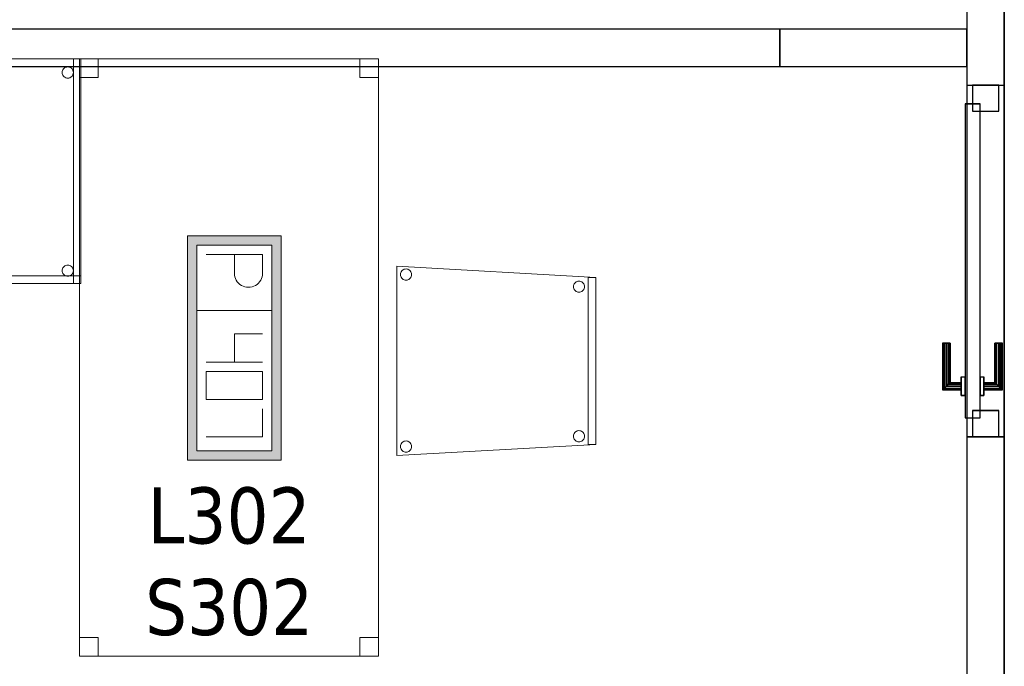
# Model space of a CAD drawing. Header units: metres. Extents: x 397.7 to 427.5, y 12.7 to 28.4.
# Tile 4 of 133: x 401.8 to 404.4, y 18.1 to 19.9. Entities that reach past the tile are written whole.
import ezdxf

# ---------------------------------------------------------------- set-up
doc = ezdxf.new("R2010")
doc.units = ezdxf.units.M
doc.layers.add('01_CARPINTERIA', color=5, linetype='Continuous', lineweight=25, true_color=0x0000ff)
for name, color, linetype, lineweight in [('02_MOBILIARIO', 7, 'Continuous', 18), ('A-DETL-____-MBND', 7, 'Continuous', 18), ('A-GENM-____-OTLN', 7, 'Continuous', 18), ('A-WALL-____-MCUT', 7, 'Continuous', 25), ('A-WALL-____-OTLN', 7, 'Continuous', 25), ('E-ELEC-FIXT-IDEN', 7, 'Continuous', 30)]:
    doc.layers.add(name, color=color, linetype=linetype, lineweight=lineweight)
doc.styles.add('Tahoma_3', font='tahoma.ttf', dxfattribs={"height": 0.15})

# ---------------------------------------------------------------- blocks, each defined once
blk = doc.blocks.new('Family - Evans P3-156252-06_ELEC_P3')
at = {"layer": 'A-WALL-____-MCUT', "color": 253, "true_color": 0xaaaaaa}
for p, q in [((4.2077, 0.1), (0.0198, 0.1)), ((4.2077, 0), (4.2077, 0.1)), ((0, 0), (4.2077, 0))]:
    blk.add_line(p, q, dxfattribs=at)
at = {"layer": 'A-WALL-____-OTLN', "color": 253, "true_color": 0xaaaaaa}
for p, q in [((4.2077, 0.1), (0.0198, 0.1)), ((4.2077, 0), (4.2077, 0.1)), ((0, 0), (4.2077, 0))]:
    blk.add_line(p, q, dxfattribs=at)
at = {"layer": 'A-WALL-____-OTLN', "color": 253, "lineweight": 18, "true_color": 0xaaaaaa}
blk.add_line((0, 0), (4.2077, 0), dxfattribs=at)
blk = doc.blocks.new('Family - Evans P3-156268-06_ELEC_P3')
at = {"layer": 'A-WALL-____-MCUT', "color": 253, "true_color": 0xaaaaaa}
for p, q in [((0.5, 0.1), (0, 0.1)), ((0, 0.1), (0, 0)), ((0.5, 0), (0.5, 0.1)), ((0, 0), (0.5, 0))]:
    blk.add_line(p, q, dxfattribs=at)
at = {"layer": 'A-WALL-____-OTLN', "color": 253, "true_color": 0xaaaaaa}
for p, q in [((0.5, 0.1), (0, 0.1)), ((0, 0.1), (0, 0)), ((0.5, 0), (0.5, 0.1)), ((0, 0), (0.5, 0))]:
    blk.add_line(p, q, dxfattribs=at)
at = {"layer": 'A-WALL-____-OTLN', "color": 253, "lineweight": 18, "true_color": 0xaaaaaa}
blk.add_line((0, 0), (0.5, 0), dxfattribs=at)
blk = doc.blocks.new('Family - Taula 100X60_P3-156294-06_ELEC_P3')
at = {"layer": 'A-DETL-____-MBND', "color": 253, "true_color": 0xaaaaaa}
for p, q in [((0, 0.62), (0.02, 0.62)), ((0.02, 0.62), (0, 0.62)), ((0, 0.02), (0, 0.62)), ((0, 0.62), (0, 0.02)), ((0, 0.62), (0, 0.02)), ((0, 0.02), (0, 0.62)), ((1, 0.62), (0, 0.62)), ((0, 0.62), (1, 0.62)), ((0, 0.62), (0.98, 0.62)), ((0, 0.6), (0, 0.62)), ((0, 0.6), (0, 0.62)), ((0.98, 0.62), (0, 0.62)), ((0, 0.04), (0, 0.62)), ((0, 0.62), (1, 0.62)), ((1, 0.62), (0, 0.62)), ((0, 0.62), (0, 0.04)), ((0, 0.62), (0, 0.02)), ((0, 0.02), (0, 0.62)), ((1, 0.62), (0, 0.62)), ((0, 0.62), (1, 0.62)), ((0.02, 0.62), (0.02, 0.02)), ((0.02, 0.02), (0.02, 0.62)), ((0.47, 0.62), (0.49, 0.62)), ((0.49, 0.62), (0.47, 0.62)), ((0.47, 0.02), (0.47, 0.62)), ((0.47, 0.62), (0.47, 0.02)), ((0.47, 0.62), (0.49, 0.62)), ((0.49, 0.62), (0.47, 0.62)), ((0.47, 0.04), (0.47, 0.62)), ((0.47, 0.62), (0.47, 0.04)), ((0.49, 0.62), (0.49, 0.02)), ((0.49, 0.02), (0.49, 0.62)), ((0.49, 0.62), (0.49, 0.04)), ((0.49, 0.04), (0.49, 0.62)), ((0.98, 0.62), (1, 0.62)), ((1, 0.62), (0.98, 0.62)), ((0.98, 0.02), (0.98, 0.62)), ((0.98, 0.62), (0.98, 0.02)), ((0.98, 0.62), (0.98, 0.6)), ((0.98, 0.6), (0.98, 0.62)), ((1, 0.02), (1, 0.62)), ((1, 0.62), (1, 0.02)), ((1, 0.62), (1, 0.02)), ((1, 0.02), (1, 0.62)), ((1, 0.62), (1, 0.04)), ((1, 0.04), (1, 0.62)), ((1, 0.02), (1, 0.62)), ((1, 0.62), (1, 0.02)), ((0.98, 0.6), (0, 0.6)), ((0, 0.6), (0.98, 0.6)), ((0.0204, 0.585), (0.0206, 0.5876)), ((0.0206, 0.5876), (0.0204, 0.585)), ((0.0206, 0.5824), (0.0204, 0.585)), ((0.0204, 0.585), (0.0206, 0.5824)), ((0.0206, 0.5876), (0.0213, 0.5901)), ((0.0213, 0.5901), (0.0206, 0.5876)), ((0.0213, 0.5799), (0.0206, 0.5824)), ((0.0206, 0.5824), (0.0213, 0.5799)), ((0.0213, 0.5901), (0.0224, 0.5925)), ((0.0224, 0.5925), (0.0213, 0.5901)), ((0.0224, 0.5776), (0.0213, 0.5799)), ((0.0213, 0.5799), (0.0224, 0.5776)), ((0.0224, 0.5925), (0.0238, 0.5946)), ((0.0238, 0.5946), (0.0224, 0.5925)), ((0.0238, 0.5946), (0.0257, 0.5965)), ((0.0257, 0.5965), (0.0238, 0.5946)), ((0.0257, 0.5965), (0.0278, 0.598)), ((0.0278, 0.598), (0.0257, 0.5965)), ((0.0278, 0.598), (0.0302, 0.5991)), ((0.0302, 0.5991), (0.0278, 0.598)), ((0.0302, 0.5991), (0.0327, 0.5997)), ((0.0327, 0.5997), (0.0302, 0.5991)), ((0.0327, 0.5997), (0.0353, 0.6)), ((0.0353, 0.6), (0.0327, 0.5997)), ((0.0353, 0.6), (0.0379, 0.5997)), ((0.0379, 0.5997), (0.0353, 0.6)), ((0.0379, 0.5997), (0.0404, 0.5991)), ((0.0404, 0.5991), (0.0379, 0.5997)), ((0.0404, 0.5991), (0.0428, 0.598)), ((0.0428, 0.598), (0.0404, 0.5991)), ((0.0428, 0.598), (0.0449, 0.5965)), ((0.0449, 0.5965), (0.0428, 0.598)), ((0.0449, 0.5965), (0.0467, 0.5946)), ((0.0467, 0.5946), (0.0449, 0.5965)), ((0.0467, 0.5946), (0.0482, 0.5925)), ((0.0482, 0.5925), (0.0467, 0.5946)), ((0.0482, 0.5925), (0.0493, 0.5901)), ((0.0493, 0.5901), (0.0482, 0.5925)), ((0.0493, 0.5799), (0.0482, 0.5776)), ((0.0482, 0.5776), (0.0493, 0.5799)), ((0.0493, 0.5901), (0.05, 0.5876)), ((0.05, 0.5876), (0.0493, 0.5901)), ((0.05, 0.5824), (0.0493, 0.5799)), ((0.0493, 0.5799), (0.05, 0.5824)), ((0.05, 0.5876), (0.0502, 0.585)), ((0.0502, 0.585), (0.05, 0.5876)), ((0.0502, 0.585), (0.05, 0.5824)), ((0.05, 0.5824), (0.0502, 0.585)), ((0.9501, 0.5838), (0.9503, 0.5864)), ((0.9503, 0.5864), (0.9501, 0.5838)), ((0.9503, 0.5812), (0.9501, 0.5838)), ((0.9501, 0.5838), (0.9503, 0.5812)), ((0.9503, 0.5864), (0.951, 0.5889)), ((0.951, 0.5889), (0.9503, 0.5864)), ((0.951, 0.5787), (0.9503, 0.5812)), ((0.9503, 0.5812), (0.951, 0.5787)), ((0.951, 0.5889), (0.9521, 0.5913)), ((0.9521, 0.5913), (0.951, 0.5889)), ((0.9521, 0.5913), (0.9536, 0.5934)), ((0.9536, 0.5934), (0.9521, 0.5913)), ((0.9536, 0.5934), (0.9554, 0.5953)), ((0.9554, 0.5953), (0.9536, 0.5934)), ((0.9554, 0.5953), (0.9575, 0.5968)), ((0.9575, 0.5968), (0.9554, 0.5953)), ((0.9575, 0.5968), (0.9599, 0.5979)), ((0.9599, 0.5979), (0.9575, 0.5968)), ((0.9599, 0.5979), (0.9624, 0.5985)), ((0.9624, 0.5985), (0.9599, 0.5979)), ((0.9624, 0.5985), (0.965, 0.5988)), ((0.965, 0.5988), (0.9624, 0.5985)), ((0.965, 0.5988), (0.9676, 0.5985)), ((0.9676, 0.5985), (0.965, 0.5988)), ((0.9676, 0.5985), (0.9701, 0.5979)), ((0.9701, 0.5979), (0.9676, 0.5985)), ((0.9701, 0.5979), (0.9725, 0.5968)), ((0.9725, 0.5968), (0.9701, 0.5979)), ((0.9725, 0.5968), (0.9746, 0.5953)), ((0.9746, 0.5953), (0.9725, 0.5968)), ((0.9746, 0.5953), (0.9764, 0.5934)), ((0.9764, 0.5934), (0.9746, 0.5953)), ((0.9764, 0.5934), (0.9779, 0.5913)), ((0.9779, 0.5913), (0.9764, 0.5934)), ((0.9779, 0.5913), (0.979, 0.5889)), ((0.979, 0.5889), (0.9779, 0.5913)), ((0.979, 0.5889), (0.9797, 0.5864)), ((0.9797, 0.5864), (0.979, 0.5889)), ((0.9797, 0.5812), (0.979, 0.5787)), ((0.979, 0.5787), (0.9797, 0.5812)), ((0.9797, 0.5864), (0.9799, 0.5838)), ((0.9799, 0.5838), (0.9797, 0.5864)), ((0.9799, 0.5838), (0.9797, 0.5812)), ((0.9797, 0.5812), (0.9799, 0.5838)), ((0.0238, 0.5754), (0.0224, 0.5776)), ((0.0224, 0.5776), (0.0238, 0.5754)), ((0.0257, 0.5736), (0.0238, 0.5754)), ((0.0238, 0.5754), (0.0257, 0.5736)), ((0.0278, 0.5721), (0.0257, 0.5736)), ((0.0257, 0.5736), (0.0278, 0.5721)), ((0.0302, 0.571), (0.0278, 0.5721)), ((0.0278, 0.5721), (0.0302, 0.571)), ((0.0327, 0.5703), (0.0302, 0.571)), ((0.0302, 0.571), (0.0327, 0.5703)), ((0.0353, 0.5701), (0.0327, 0.5703)), ((0.0327, 0.5703), (0.0353, 0.5701)), ((0.0379, 0.5703), (0.0353, 0.5701)), ((0.0353, 0.5701), (0.0379, 0.5703)), ((0.0404, 0.571), (0.0379, 0.5703)), ((0.0379, 0.5703), (0.0404, 0.571)), ((0.0428, 0.5721), (0.0404, 0.571)), ((0.0404, 0.571), (0.0428, 0.5721)), ((0.0449, 0.5736), (0.0428, 0.5721)), ((0.0428, 0.5721), (0.0449, 0.5736)), ((0.0467, 0.5754), (0.0449, 0.5736)), ((0.0449, 0.5736), (0.0467, 0.5754)), ((0.0482, 0.5776), (0.0467, 0.5754)), ((0.0467, 0.5754), (0.0482, 0.5776)), ((0.9521, 0.5764), (0.951, 0.5787)), ((0.951, 0.5787), (0.9521, 0.5764)), ((0.9536, 0.5742), (0.9521, 0.5764)), ((0.9521, 0.5764), (0.9536, 0.5742)), ((0.9554, 0.5724), (0.9536, 0.5742)), ((0.9536, 0.5742), (0.9554, 0.5724)), ((0.9575, 0.5709), (0.9554, 0.5724)), ((0.9554, 0.5724), (0.9575, 0.5709)), ((0.9599, 0.5698), (0.9575, 0.5709)), ((0.9575, 0.5709), (0.9599, 0.5698)), ((0.9624, 0.5691), (0.9599, 0.5698)), ((0.9599, 0.5698), (0.9624, 0.5691)), ((0.965, 0.5689), (0.9624, 0.5691)), ((0.9624, 0.5691), (0.965, 0.5689)), ((0.9676, 0.5691), (0.965, 0.5689)), ((0.965, 0.5689), (0.9676, 0.5691)), ((0.9701, 0.5698), (0.9676, 0.5691)), ((0.9676, 0.5691), (0.9701, 0.5698)), ((0.9725, 0.5709), (0.9701, 0.5698)), ((0.9701, 0.5698), (0.9725, 0.5709)), ((0.9746, 0.5724), (0.9725, 0.5709)), ((0.9725, 0.5709), (0.9746, 0.5724)), ((0.9764, 0.5742), (0.9746, 0.5724)), ((0.9746, 0.5724), (0.9764, 0.5742)), ((0.9779, 0.5764), (0.9764, 0.5742)), ((0.9764, 0.5742), (0.9779, 0.5764)), ((0.979, 0.5787), (0.9779, 0.5764)), ((0.9779, 0.5764), (0.979, 0.5787)), ((0.02, 0.055), (0.0202, 0.0576)), ((0.0202, 0.0576), (0.02, 0.055)), ((0.0202, 0.0524), (0.02, 0.055)), ((0.02, 0.055), (0.0202, 0.0524)), ((0.0202, 0.0576), (0.0209, 0.0601)), ((0.0209, 0.0601), (0.0202, 0.0576)), ((0.0209, 0.0601), (0.022, 0.0625)), ((0.022, 0.0625), (0.0209, 0.0601)), ((0.022, 0.0625), (0.0235, 0.0646)), ((0.0235, 0.0646), (0.022, 0.0625)), ((0.0235, 0.0646), (0.0254, 0.0664)), ((0.0254, 0.0664), (0.0235, 0.0646)), ((0.0254, 0.0664), (0.0275, 0.0679)), ((0.0275, 0.0679), (0.0254, 0.0664)), ((0.0275, 0.0679), (0.0298, 0.069)), ((0.0298, 0.069), (0.0275, 0.0679)), ((0.0298, 0.069), (0.0324, 0.0697)), ((0.0324, 0.0697), (0.0298, 0.069)), ((0.0324, 0.0697), (0.035, 0.0699)), ((0.035, 0.0699), (0.0324, 0.0697)), ((0.035, 0.0699), (0.0375, 0.0697)), ((0.0375, 0.0697), (0.035, 0.0699)), ((0.0375, 0.0697), (0.0401, 0.069)), ((0.0401, 0.069), (0.0375, 0.0697)), ((0.0401, 0.069), (0.0424, 0.0679)), ((0.0424, 0.0679), (0.0401, 0.069)), ((0.0424, 0.0679), (0.0446, 0.0664)), ((0.0446, 0.0664), (0.0424, 0.0679)), ((0.0446, 0.0664), (0.0464, 0.0646)), ((0.0464, 0.0646), (0.0446, 0.0664)), ((0.0464, 0.0646), (0.0479, 0.0625)), ((0.0479, 0.0625), (0.0464, 0.0646)), ((0.0479, 0.0625), (0.049, 0.0601)), ((0.049, 0.0601), (0.0479, 0.0625)), ((0.049, 0.0601), (0.0497, 0.0576)), ((0.0497, 0.0576), (0.049, 0.0601)), ((0.0497, 0.0576), (0.0499, 0.055)), ((0.0499, 0.055), (0.0497, 0.0576)), ((0.0499, 0.055), (0.0497, 0.0524)), ((0.0497, 0.0524), (0.0499, 0.055)), ((0.9501, 0.0538), (0.9503, 0.0564)), ((0.9503, 0.0564), (0.9501, 0.0538)), ((0.9503, 0.0512), (0.9501, 0.0538)), ((0.9501, 0.0538), (0.9503, 0.0512)), ((0.9503, 0.0564), (0.951, 0.0589)), ((0.951, 0.0589), (0.9503, 0.0564)), ((0.951, 0.0589), (0.9521, 0.0613)), ((0.9521, 0.0613), (0.951, 0.0589)), ((0.9521, 0.0613), (0.9536, 0.0634)), ((0.9536, 0.0634), (0.9521, 0.0613)), ((0.9536, 0.0634), (0.9554, 0.0653)), ((0.9554, 0.0653), (0.9536, 0.0634)), ((0.9554, 0.0653), (0.9575, 0.0668)), ((0.9575, 0.0668), (0.9554, 0.0653)), ((0.9575, 0.0668), (0.9599, 0.0679)), ((0.9599, 0.0679), (0.9575, 0.0668)), ((0.9599, 0.0679), (0.9624, 0.0685)), ((0.9624, 0.0685), (0.9599, 0.0679)), ((0.9624, 0.0685), (0.965, 0.0688)), ((0.965, 0.0688), (0.9624, 0.0685)), ((0.965, 0.0688), (0.9676, 0.0685)), ((0.9676, 0.0685), (0.965, 0.0688)), ((0.9676, 0.0685), (0.9701, 0.0679)), ((0.9701, 0.0679), (0.9676, 0.0685)), ((0.9701, 0.0679), (0.9725, 0.0668)), ((0.9725, 0.0668), (0.9701, 0.0679)), ((0.9725, 0.0668), (0.9746, 0.0653)), ((0.9746, 0.0653), (0.9725, 0.0668)), ((0.9746, 0.0653), (0.9764, 0.0634)), ((0.9764, 0.0634), (0.9746, 0.0653)), ((0.9764, 0.0634), (0.9779, 0.0613)), ((0.9779, 0.0613), (0.9764, 0.0634)), ((0.9779, 0.0613), (0.979, 0.0589)), ((0.979, 0.0589), (0.9779, 0.0613)), ((0.979, 0.0589), (0.9797, 0.0564)), ((0.9797, 0.0564), (0.979, 0.0589)), ((0.9797, 0.0564), (0.9799, 0.0538)), ((0.9799, 0.0538), (0.9797, 0.0564)), ((0.9799, 0.0538), (0.9797, 0.0512)), ((0.9797, 0.0512), (0.9799, 0.0538)), ((0, 0.04), (0.49, 0.04)), ((0, 0.02), (0, 0.04)), ((0, 0.02), (0, 0.04)), ((0.49, 0.04), (0, 0.04)), ((1, 0.04), (0, 0.04)), ((0, 0.04), (1, 0.04)), ((0.0209, 0.0499), (0.0202, 0.0524)), ((0.0202, 0.0524), (0.0209, 0.0499)), ((0.022, 0.0475), (0.0209, 0.0499)), ((0.0209, 0.0499), (0.022, 0.0475)), ((0.0235, 0.0454), (0.022, 0.0475)), ((0.022, 0.0475), (0.0235, 0.0454)), ((0.0254, 0.0436), (0.0235, 0.0454)), ((0.0235, 0.0454), (0.0254, 0.0436)), ((0.0275, 0.0421), (0.0254, 0.0436)), ((0.0254, 0.0436), (0.0275, 0.0421)), ((0.0298, 0.041), (0.0275, 0.0421)), ((0.0275, 0.0421), (0.0298, 0.041)), ((0.0324, 0.0403), (0.0298, 0.041)), ((0.0298, 0.041), (0.0324, 0.0403)), ((0.035, 0.0401), (0.0324, 0.0403)), ((0.0324, 0.0403), (0.035, 0.0401)), ((0.0375, 0.0403), (0.035, 0.0401)), ((0.035, 0.0401), (0.0375, 0.0403)), ((0.0401, 0.041), (0.0375, 0.0403)), ((0.0375, 0.0403), (0.0401, 0.041)), ((0.0424, 0.0421), (0.0401, 0.041)), ((0.0401, 0.041), (0.0424, 0.0421)), ((0.0446, 0.0436), (0.0424, 0.0421)), ((0.0424, 0.0421), (0.0446, 0.0436)), ((0.0464, 0.0454), (0.0446, 0.0436)), ((0.0446, 0.0436), (0.0464, 0.0454)), ((0.0479, 0.0475), (0.0464, 0.0454)), ((0.0464, 0.0454), (0.0479, 0.0475)), ((0.049, 0.0499), (0.0479, 0.0475)), ((0.0479, 0.0475), (0.049, 0.0499)), ((0.0497, 0.0524), (0.049, 0.0499)), ((0.049, 0.0499), (0.0497, 0.0524)), ((0.49, 0.04), (0.47, 0.04)), ((0.49, 0.04), (0.47, 0.04)), ((0.49, 0.04), (0.49, 0.02)), ((0.49, 0.02), (0.49, 0.04)), ((0.951, 0.0487), (0.9503, 0.0512)), ((0.9503, 0.0512), (0.951, 0.0487)), ((0.9521, 0.0464), (0.951, 0.0487)), ((0.951, 0.0487), (0.9521, 0.0464)), ((0.9536, 0.0442), (0.9521, 0.0464)), ((0.9521, 0.0464), (0.9536, 0.0442)), ((0.9554, 0.0424), (0.9536, 0.0442)), ((0.9536, 0.0442), (0.9554, 0.0424)), ((0.9575, 0.0409), (0.9554, 0.0424)), ((0.9554, 0.0424), (0.9575, 0.0409)), ((0.9599, 0.0398), (0.9575, 0.0409)), ((0.9575, 0.0409), (0.9599, 0.0398)), ((0.9624, 0.0391), (0.9599, 0.0398)), ((0.9599, 0.0398), (0.9624, 0.0391)), ((0.965, 0.0389), (0.9624, 0.0391)), ((0.9624, 0.0391), (0.965, 0.0389)), ((0.9676, 0.0391), (0.965, 0.0389)), ((0.965, 0.0389), (0.9676, 0.0391)), ((0.9701, 0.0398), (0.9676, 0.0391)), ((0.9676, 0.0391), (0.9701, 0.0398)), ((0.9725, 0.0409), (0.9701, 0.0398)), ((0.9701, 0.0398), (0.9725, 0.0409)), ((0.9746, 0.0424), (0.9725, 0.0409)), ((0.9725, 0.0409), (0.9746, 0.0424)), ((0.9764, 0.0442), (0.9746, 0.0424)), ((0.9746, 0.0424), (0.9764, 0.0442)), ((0.9779, 0.0464), (0.9764, 0.0442)), ((0.9764, 0.0442), (0.9779, 0.0464)), ((0.979, 0.0487), (0.9779, 0.0464)), ((0.9779, 0.0464), (0.979, 0.0487)), ((0.9797, 0.0512), (0.979, 0.0487)), ((0.979, 0.0487), (0.9797, 0.0512)), ((0.02, 0.02), (0, 0.02)), ((0.02, 0.02), (0, 0.02)), ((0, 0.02), (1, 0.02)), ((1, 0.02), (0, 0.02)), ((0.49, 0.02), (0, 0.02)), ((0, 0.02), (0.49, 0.02)), ((0, 0.02), (1, 0.02)), ((1, 0.02), (0, 0.02)), ((0.3744, 0), (0.3744, 0.02)), ((0.3744, 0.02), (0.3944, 0.02)), ((0.3944, 0.02), (0.3744, 0.02)), ((0.3744, 0.02), (0.3744, 0)), ((0.3944, 0), (0.3744, 0)), ((0.3744, 0), (0.3944, 0)), ((0.3944, 0.02), (0.3944, 0)), ((0.3944, 0), (0.3944, 0.02)), ((0.49, 0.02), (0.47, 0.02)), ((0.49, 0.02), (0.47, 0.02)), ((1, 0.02), (0.98, 0.02)), ((1, 0.02), (0.98, 0.02))]:
    blk.add_line(p, q, dxfattribs=at)
blk = doc.blocks.new('Family - Mampara P3-156372-06_ELEC_P3')
at = {"layer": 'A-WALL-____-MCUT', "color": 253, "true_color": 0xaaaaaa}
for p, q in [((3.7285, 0.1), (3.5285, 0.1)), ((3.7285, 0), (3.7285, 0.1)), ((4.6685, 0.1), (4.6685, 0)), ((6.1554, 0.1), (4.6685, 0.1)), ((3.5285, 0), (3.7285, 0)), ((4.6685, 0), (6.1554, 0))]:
    blk.add_line(p, q, dxfattribs=at)
at = {"layer": 'A-WALL-____-OTLN', "color": 253, "true_color": 0xaaaaaa}
for p, q in [((0.8932, 0.1), (6.1554, 0.1)), ((3.7285, 0), (3.7285, 0.1)), ((4.6685, 0.1), (3.7285, 0.1)), ((4.6685, 0), (4.6685, 0.1)), ((0.8932, 0), (6.1554, 0)), ((3.7285, 0), (4.6685, 0))]:
    blk.add_line(p, q, dxfattribs=at)
at = {"layer": 'A-WALL-____-OTLN', "color": 253, "lineweight": 18, "true_color": 0xaaaaaa}
blk.add_line((0, 0), (6.1554, 0), dxfattribs=at)
blk = doc.blocks.new('Family - Vano porta P3-156376-06_ELEC_P3')
at = {"layer": 'A-GENM-____-OTLN', "color": 253, "true_color": 0xaaaaaa}
for p, q in [((404.417, 19.6932), (404.317, 19.6932)), ((404.317, 19.6932), (404.317, 18.7532)), ((404.417, 19.6932), (404.317, 19.6932)), ((404.317, 18.7532), (404.317, 19.6932)), ((404.417, 18.7532), (404.417, 19.6932)), ((404.417, 19.6932), (404.417, 18.7532)), ((404.317, 18.7532), (404.417, 18.7532)), ((404.417, 18.7532), (404.317, 18.7532))]:
    blk.add_line(p, q, dxfattribs=at)
blk = doc.blocks.new('Family - Cadira confident_P3-156411-06_ELEC_P3')
at = {"layer": 'A-DETL-____-MBND', "color": 253, "true_color": 0xaaaaaa}
for p, q in [((0, 0.5065), (0.5326, 0.4765)), ((0, 0), (0, 0.5065)), ((0.5326, 0.4765), (0, 0.5065)), ((0, 0.5065), (0, 0)), ((0.0102, 0.4842), (0.0104, 0.4868)), ((0.0104, 0.4868), (0.0102, 0.4842)), ((0.0104, 0.4816), (0.0102, 0.4842)), ((0.0102, 0.4842), (0.0104, 0.4816)), ((0.0104, 0.4868), (0.0111, 0.4893)), ((0.0111, 0.4893), (0.0104, 0.4868)), ((0.0111, 0.4791), (0.0104, 0.4816)), ((0.0104, 0.4816), (0.0111, 0.4791)), ((0.0111, 0.4893), (0.0122, 0.4917)), ((0.0122, 0.4917), (0.0111, 0.4893)), ((0.0122, 0.4768), (0.0111, 0.4791)), ((0.0111, 0.4791), (0.0122, 0.4768)), ((0.0122, 0.4917), (0.0137, 0.4938)), ((0.0137, 0.4938), (0.0122, 0.4917)), ((0.0136, 0.4746), (0.0122, 0.4768)), ((0.0122, 0.4768), (0.0136, 0.4746)), ((0.0155, 0.4728), (0.0136, 0.4746)), ((0.0136, 0.4746), (0.0155, 0.4728)), ((0.0137, 0.4938), (0.0155, 0.4957)), ((0.0155, 0.4957), (0.0137, 0.4938)), ((0.0155, 0.4957), (0.0176, 0.4972)), ((0.0176, 0.4972), (0.0155, 0.4957)), ((0.0176, 0.4972), (0.02, 0.4983)), ((0.02, 0.4983), (0.0176, 0.4972)), ((0.02, 0.4983), (0.0225, 0.4989)), ((0.0225, 0.4989), (0.02, 0.4983)), ((0.0225, 0.4989), (0.0251, 0.4992)), ((0.0251, 0.4992), (0.0225, 0.4989)), ((0.0251, 0.4992), (0.0277, 0.4989)), ((0.0277, 0.4989), (0.0251, 0.4992)), ((0.0277, 0.4989), (0.0302, 0.4983)), ((0.0302, 0.4983), (0.0277, 0.4989)), ((0.0302, 0.4983), (0.0326, 0.4972)), ((0.0326, 0.4972), (0.0302, 0.4983)), ((0.0326, 0.4972), (0.0347, 0.4957)), ((0.0347, 0.4957), (0.0326, 0.4972)), ((0.0347, 0.4957), (0.0365, 0.4938)), ((0.0365, 0.4938), (0.0347, 0.4957)), ((0.0365, 0.4746), (0.0347, 0.4728)), ((0.0347, 0.4728), (0.0365, 0.4746)), ((0.0365, 0.4938), (0.038, 0.4917)), ((0.038, 0.4917), (0.0365, 0.4938)), ((0.038, 0.4767), (0.0365, 0.4746)), ((0.0365, 0.4746), (0.038, 0.4767)), ((0.038, 0.4917), (0.0391, 0.4893)), ((0.0391, 0.4893), (0.038, 0.4917)), ((0.0391, 0.4791), (0.038, 0.4767)), ((0.038, 0.4767), (0.0391, 0.4791)), ((0.0391, 0.4893), (0.0398, 0.4868)), ((0.0398, 0.4868), (0.0391, 0.4893)), ((0.0398, 0.4816), (0.0391, 0.4791)), ((0.0391, 0.4791), (0.0398, 0.4816)), ((0.0398, 0.4868), (0.04, 0.4842)), ((0.04, 0.4842), (0.0398, 0.4868)), ((0.04, 0.4842), (0.0398, 0.4816)), ((0.0398, 0.4816), (0.04, 0.4842)), ((0.5126, 0.03), (0.5126, 0.4765)), ((0.5126, 0.4765), (0.5326, 0.4765)), ((0.5126, 0.4765), (0.5126, 0.03)), ((0.5326, 0.4765), (0.5126, 0.4765)), ((0.5326, 0.4765), (0.5326, 0.03)), ((0.5326, 0.03), (0.5326, 0.4765)), ((0.5326, 0.4765), (0.5326, 0.03)), ((0.5326, 0.03), (0.5326, 0.4765)), ((0.0176, 0.4713), (0.0155, 0.4728)), ((0.0155, 0.4728), (0.0176, 0.4713)), ((0.02, 0.4702), (0.0176, 0.4713)), ((0.0176, 0.4713), (0.02, 0.4702)), ((0.0225, 0.4695), (0.02, 0.4702)), ((0.02, 0.4702), (0.0225, 0.4695)), ((0.0251, 0.4693), (0.0225, 0.4695)), ((0.0225, 0.4695), (0.0251, 0.4693)), ((0.0277, 0.4695), (0.0251, 0.4693)), ((0.0251, 0.4693), (0.0277, 0.4695)), ((0.0302, 0.4702), (0.0277, 0.4695)), ((0.0277, 0.4695), (0.0302, 0.4702)), ((0.0326, 0.4713), (0.0302, 0.4702)), ((0.0302, 0.4702), (0.0326, 0.4713)), ((0.0347, 0.4728), (0.0326, 0.4713)), ((0.0326, 0.4713), (0.0347, 0.4728)), ((0.4726, 0.4519), (0.4728, 0.4545)), ((0.4728, 0.4545), (0.4726, 0.4519)), ((0.4728, 0.4493), (0.4726, 0.4519)), ((0.4726, 0.4519), (0.4728, 0.4493)), ((0.4728, 0.4545), (0.4735, 0.457)), ((0.4735, 0.457), (0.4728, 0.4545)), ((0.4735, 0.4468), (0.4728, 0.4493)), ((0.4728, 0.4493), (0.4735, 0.4468)), ((0.4735, 0.457), (0.4746, 0.4593)), ((0.4746, 0.4593), (0.4735, 0.457)), ((0.4746, 0.4593), (0.4761, 0.4615)), ((0.4761, 0.4615), (0.4746, 0.4593)), ((0.4761, 0.4615), (0.4779, 0.4633)), ((0.4779, 0.4633), (0.4761, 0.4615)), ((0.4779, 0.4633), (0.48, 0.4648)), ((0.48, 0.4648), (0.4779, 0.4633)), ((0.48, 0.4648), (0.4824, 0.4659)), ((0.4824, 0.4659), (0.48, 0.4648)), ((0.4824, 0.4659), (0.4849, 0.4666)), ((0.4849, 0.4666), (0.4824, 0.4659)), ((0.4849, 0.4666), (0.4875, 0.4668)), ((0.4875, 0.4668), (0.4849, 0.4666)), ((0.4875, 0.4668), (0.4901, 0.4666)), ((0.4901, 0.4666), (0.4875, 0.4668)), ((0.4901, 0.4666), (0.4926, 0.4659)), ((0.4926, 0.4659), (0.4901, 0.4666)), ((0.4926, 0.4659), (0.495, 0.4648)), ((0.495, 0.4648), (0.4926, 0.4659)), ((0.495, 0.4648), (0.4971, 0.4633)), ((0.4971, 0.4633), (0.495, 0.4648)), ((0.4971, 0.4633), (0.499, 0.4615)), ((0.499, 0.4615), (0.4971, 0.4633)), ((0.499, 0.4615), (0.5004, 0.4593)), ((0.5004, 0.4593), (0.499, 0.4615)), ((0.5004, 0.4593), (0.5015, 0.457)), ((0.5015, 0.457), (0.5004, 0.4593)), ((0.5015, 0.457), (0.5022, 0.4544)), ((0.5022, 0.4544), (0.5015, 0.457)), ((0.5022, 0.4493), (0.5015, 0.4467)), ((0.5015, 0.4467), (0.5022, 0.4493)), ((0.5022, 0.4544), (0.5024, 0.4519)), ((0.5024, 0.4519), (0.5022, 0.4544)), ((0.5024, 0.4519), (0.5022, 0.4493)), ((0.5022, 0.4493), (0.5024, 0.4519)), ((0.4746, 0.4444), (0.4735, 0.4468)), ((0.4735, 0.4468), (0.4746, 0.4444)), ((0.4761, 0.4423), (0.4746, 0.4444)), ((0.4746, 0.4444), (0.4761, 0.4423)), ((0.4779, 0.4404), (0.4761, 0.4423)), ((0.4761, 0.4423), (0.4779, 0.4404)), ((0.48, 0.4389), (0.4779, 0.4404)), ((0.4779, 0.4404), (0.48, 0.4389)), ((0.4824, 0.4378), (0.48, 0.4389)), ((0.48, 0.4389), (0.4824, 0.4378)), ((0.4849, 0.4372), (0.4824, 0.4378)), ((0.4824, 0.4378), (0.4849, 0.4372)), ((0.4875, 0.4369), (0.4849, 0.4372)), ((0.4849, 0.4372), (0.4875, 0.4369)), ((0.4901, 0.4372), (0.4875, 0.4369)), ((0.4875, 0.4369), (0.4901, 0.4372)), ((0.4926, 0.4378), (0.4901, 0.4372)), ((0.4901, 0.4372), (0.4926, 0.4378)), ((0.495, 0.4389), (0.4926, 0.4378)), ((0.4926, 0.4378), (0.495, 0.4389)), ((0.4971, 0.4404), (0.495, 0.4389)), ((0.495, 0.4389), (0.4971, 0.4404)), ((0.4989, 0.4423), (0.4971, 0.4404)), ((0.4971, 0.4404), (0.4989, 0.4423)), ((0.5004, 0.4444), (0.4989, 0.4423)), ((0.4989, 0.4423), (0.5004, 0.4444)), ((0.5015, 0.4467), (0.5004, 0.4444)), ((0.5004, 0.4444), (0.5015, 0.4467)), ((0.4726, 0.0519), (0.4728, 0.0545)), ((0.4728, 0.0545), (0.4726, 0.0519)), ((0.4728, 0.0545), (0.4735, 0.057)), ((0.4735, 0.057), (0.4728, 0.0545)), ((0.4735, 0.057), (0.4746, 0.0593)), ((0.4746, 0.0593), (0.4735, 0.057)), ((0.4746, 0.0593), (0.4761, 0.0615)), ((0.4761, 0.0615), (0.4746, 0.0593)), ((0.4761, 0.0615), (0.4779, 0.0633)), ((0.4779, 0.0633), (0.4761, 0.0615)), ((0.4779, 0.0633), (0.48, 0.0648)), ((0.48, 0.0648), (0.4779, 0.0633)), ((0.48, 0.0648), (0.4824, 0.0659)), ((0.4824, 0.0659), (0.48, 0.0648)), ((0.4824, 0.0659), (0.4849, 0.0666)), ((0.4849, 0.0666), (0.4824, 0.0659)), ((0.4849, 0.0666), (0.4875, 0.0668)), ((0.4875, 0.0668), (0.4849, 0.0666)), ((0.4875, 0.0668), (0.4901, 0.0666)), ((0.4901, 0.0666), (0.4875, 0.0668)), ((0.4901, 0.0666), (0.4926, 0.0659)), ((0.4926, 0.0659), (0.4901, 0.0666)), ((0.4926, 0.0659), (0.495, 0.0648)), ((0.495, 0.0648), (0.4926, 0.0659)), ((0.495, 0.0648), (0.4971, 0.0633)), ((0.4971, 0.0633), (0.495, 0.0648)), ((0.4971, 0.0633), (0.499, 0.0615)), ((0.499, 0.0615), (0.4971, 0.0633)), ((0.499, 0.0615), (0.5004, 0.0593)), ((0.5004, 0.0593), (0.499, 0.0615)), ((0.5004, 0.0593), (0.5015, 0.057)), ((0.5015, 0.057), (0.5004, 0.0593)), ((0.5015, 0.057), (0.5022, 0.0544)), ((0.5022, 0.0544), (0.5015, 0.057)), ((0.5022, 0.0544), (0.5024, 0.0519)), ((0.5024, 0.0519), (0.5022, 0.0544)), ((0.5326, 0.03), (0, 0)), ((0, 0), (0.5326, 0.03)), ((0.0102, 0.0242), (0.0104, 0.0268)), ((0.0104, 0.0268), (0.0102, 0.0242)), ((0.0104, 0.0268), (0.0111, 0.0293)), ((0.0111, 0.0293), (0.0104, 0.0268)), ((0.0111, 0.0293), (0.0122, 0.0317)), ((0.0122, 0.0317), (0.0111, 0.0293)), ((0.0122, 0.0317), (0.0137, 0.0338)), ((0.0137, 0.0338), (0.0122, 0.0317)), ((0.0137, 0.0338), (0.0155, 0.0357)), ((0.0155, 0.0357), (0.0137, 0.0338)), ((0.0155, 0.0357), (0.0176, 0.0372)), ((0.0176, 0.0372), (0.0155, 0.0357)), ((0.0176, 0.0372), (0.02, 0.0383)), ((0.02, 0.0383), (0.0176, 0.0372)), ((0.02, 0.0383), (0.0225, 0.0389)), ((0.0225, 0.0389), (0.02, 0.0383)), ((0.0225, 0.0389), (0.0251, 0.0392)), ((0.0251, 0.0392), (0.0225, 0.0389)), ((0.0251, 0.0392), (0.0277, 0.0389)), ((0.0277, 0.0389), (0.0251, 0.0392)), ((0.0277, 0.0389), (0.0302, 0.0383)), ((0.0302, 0.0383), (0.0277, 0.0389)), ((0.0302, 0.0383), (0.0326, 0.0372)), ((0.0326, 0.0372), (0.0302, 0.0383)), ((0.0326, 0.0372), (0.0347, 0.0357)), ((0.0347, 0.0357), (0.0326, 0.0372)), ((0.0347, 0.0357), (0.0365, 0.0338)), ((0.0365, 0.0338), (0.0347, 0.0357)), ((0.0365, 0.0338), (0.038, 0.0317)), ((0.038, 0.0317), (0.0365, 0.0338)), ((0.038, 0.0317), (0.0391, 0.0293)), ((0.0391, 0.0293), (0.038, 0.0317)), ((0.0391, 0.0293), (0.0398, 0.0268)), ((0.0398, 0.0268), (0.0391, 0.0293)), ((0.0398, 0.0268), (0.04, 0.0242)), ((0.04, 0.0242), (0.0398, 0.0268)), ((0.4728, 0.0493), (0.4726, 0.0519)), ((0.4726, 0.0519), (0.4728, 0.0493)), ((0.4735, 0.0468), (0.4728, 0.0493)), ((0.4728, 0.0493), (0.4735, 0.0468)), ((0.4746, 0.0444), (0.4735, 0.0468)), ((0.4735, 0.0468), (0.4746, 0.0444)), ((0.4761, 0.0423), (0.4746, 0.0444)), ((0.4746, 0.0444), (0.4761, 0.0423)), ((0.4779, 0.0404), (0.4761, 0.0423)), ((0.4761, 0.0423), (0.4779, 0.0404)), ((0.48, 0.0389), (0.4779, 0.0404)), ((0.4779, 0.0404), (0.48, 0.0389)), ((0.4824, 0.0378), (0.48, 0.0389)), ((0.48, 0.0389), (0.4824, 0.0378)), ((0.4849, 0.0372), (0.4824, 0.0378)), ((0.4824, 0.0378), (0.4849, 0.0372)), ((0.4875, 0.0369), (0.4849, 0.0372)), ((0.4849, 0.0372), (0.4875, 0.0369)), ((0.4901, 0.0372), (0.4875, 0.0369)), ((0.4875, 0.0369), (0.4901, 0.0372)), ((0.4926, 0.0378), (0.4901, 0.0372)), ((0.4901, 0.0372), (0.4926, 0.0378)), ((0.495, 0.0389), (0.4926, 0.0378)), ((0.4926, 0.0378), (0.495, 0.0389)), ((0.4971, 0.0404), (0.495, 0.0389)), ((0.495, 0.0389), (0.4971, 0.0404)), ((0.4989, 0.0423), (0.4971, 0.0404)), ((0.4971, 0.0404), (0.4989, 0.0423)), ((0.5004, 0.0444), (0.4989, 0.0423)), ((0.4989, 0.0423), (0.5004, 0.0444)), ((0.5015, 0.0467), (0.5004, 0.0444)), ((0.5004, 0.0444), (0.5015, 0.0467)), ((0.5022, 0.0493), (0.5015, 0.0467)), ((0.5015, 0.0467), (0.5022, 0.0493)), ((0.5024, 0.0519), (0.5022, 0.0493)), ((0.5022, 0.0493), (0.5024, 0.0519)), ((0.5326, 0.03), (0.5126, 0.03)), ((0.5126, 0.03), (0.5326, 0.03)), ((0.0104, 0.0216), (0.0102, 0.0242)), ((0.0102, 0.0242), (0.0104, 0.0216)), ((0.0111, 0.0191), (0.0104, 0.0216)), ((0.0104, 0.0216), (0.0111, 0.0191)), ((0.0122, 0.0168), (0.0111, 0.0191)), ((0.0111, 0.0191), (0.0122, 0.0168)), ((0.0136, 0.0146), (0.0122, 0.0168)), ((0.0122, 0.0168), (0.0136, 0.0146)), ((0.0155, 0.0128), (0.0136, 0.0146)), ((0.0136, 0.0146), (0.0155, 0.0128)), ((0.0176, 0.0113), (0.0155, 0.0128)), ((0.0155, 0.0128), (0.0176, 0.0113)), ((0.02, 0.0102), (0.0176, 0.0113)), ((0.0176, 0.0113), (0.02, 0.0102)), ((0.0225, 0.0095), (0.02, 0.0102)), ((0.02, 0.0102), (0.0225, 0.0095)), ((0.0251, 0.0093), (0.0225, 0.0095)), ((0.0225, 0.0095), (0.0251, 0.0093)), ((0.0277, 0.0095), (0.0251, 0.0093)), ((0.0251, 0.0093), (0.0277, 0.0095)), ((0.0302, 0.0102), (0.0277, 0.0095)), ((0.0277, 0.0095), (0.0302, 0.0102)), ((0.0326, 0.0113), (0.0302, 0.0102)), ((0.0302, 0.0102), (0.0326, 0.0113)), ((0.0347, 0.0128), (0.0326, 0.0113)), ((0.0326, 0.0113), (0.0347, 0.0128)), ((0.0365, 0.0146), (0.0347, 0.0128)), ((0.0347, 0.0128), (0.0365, 0.0146)), ((0.038, 0.0167), (0.0365, 0.0146)), ((0.0365, 0.0146), (0.038, 0.0167)), ((0.0391, 0.0191), (0.038, 0.0167)), ((0.038, 0.0167), (0.0391, 0.0191)), ((0.0398, 0.0216), (0.0391, 0.0191)), ((0.0391, 0.0191), (0.0398, 0.0216)), ((0.04, 0.0242), (0.0398, 0.0216)), ((0.0398, 0.0216), (0.04, 0.0242))]:
    blk.add_line(p, q, dxfattribs=at)
blk = doc.blocks.new('Family - Taula 160X80_P3-156580-06_ELEC_P3')
at = {"layer": 'A-DETL-____-MBND', "color": 253, "true_color": 0xaaaaaa}
for p, q in [((0, 1.5469), (0, 1.5969)), ((0, 1.5969), (0.05, 1.5969)), ((0.05, 1.5969), (0, 1.5969)), ((0, 1.5969), (0, 1.5469)), ((0, 0), (0, 1.5969)), ((0, 1.5969), (0.8001, 1.5969)), ((0.8001, 1.5969), (0, 1.5969)), ((0, 1.5969), (0, 0)), ((0.05, 1.5969), (0.05, 1.5469)), ((0.05, 1.5469), (0.05, 1.5969)), ((0.7501, 1.5469), (0.7501, 1.5969)), ((0.7501, 1.5969), (0.8001, 1.5969)), ((0.8001, 1.5969), (0.7501, 1.5969)), ((0.7501, 1.5969), (0.7501, 1.5469)), ((0.8001, 1.5969), (0.8001, 0)), ((0.8001, 0), (0.8001, 1.5969)), ((0.8001, 1.5969), (0.8001, 1.5469)), ((0.8001, 1.5469), (0.8001, 1.5969)), ((0.05, 1.5469), (0, 1.5469)), ((0, 1.5469), (0.05, 1.5469)), ((0.8001, 1.5469), (0.7501, 1.5469)), ((0.7501, 1.5469), (0.8001, 1.5469)), ((0, 0), (0, 0.05)), ((0, 0.05), (0.05, 0.05)), ((0.05, 0.05), (0, 0.05)), ((0, 0.05), (0, 0)), ((0.05, 0.05), (0.05, 0)), ((0.05, 0), (0.05, 0.05)), ((0.7501, 0), (0.7501, 0.05)), ((0.7501, 0.05), (0.8001, 0.05)), ((0.8001, 0.05), (0.7501, 0.05)), ((0.7501, 0.05), (0.7501, 0)), ((0.8001, 0.05), (0.8001, 0)), ((0.8001, 0), (0.8001, 0.05)), ((0.8001, 0), (0, 0)), ((0, 0), (0.8001, 0)), ((0.05, 0), (0, 0)), ((0, 0), (0.05, 0)), ((0.7501, 0), (0.8001, 0)), ((0.8001, 0), (0.7501, 0))]:
    blk.add_line(p, q, dxfattribs=at)
blk = doc.blocks.new('Family - LONDR55-XX_ZZ-ARQ-CAA-M3D-Londres55-156640-06_ELEC_P3')
at = {"layer": '01_CARPINTERIA', "color": 161, "true_color": 0xaaaaff}
for p, q in [((0.1263, 0.1487), (0.125, 0.15)), ((0.125, 0.15), (0.125, 0.1)), ((0.125, 0.15), (0.1263, 0.1487)), ((0.25, 0.15), (0.125, 0.15)), ((0.13, 0.145), (0.1263, 0.1487)), ((0.1263, 0.1487), (0.1263, 0.1)), ((0.1263, 0.1487), (0.1263, 0.1)), ((0.1263, 0.1487), (0.13, 0.145)), ((0.25, 0.1487), (0.1263, 0.1487)), ((0.25, 0.1487), (0.1263, 0.1487)), ((0.135, 0.14), (0.13, 0.145)), ((0.13, 0.145), (0.13, 0.1)), ((0.13, 0.145), (0.13, 0.1)), ((0.13, 0.145), (0.135, 0.14)), ((0.25, 0.145), (0.13, 0.145)), ((0.25, 0.145), (0.13, 0.145)), ((0.135, 0.1), (0.135, 0.14)), ((0.135, 0.14), (0.135, 0.1)), ((0.135, 0.14), (0.14, 0.135)), ((0.14, 0.135), (0.135, 0.14)), ((0.135, 0.14), (0.25, 0.14)), ((0.25, 0.14), (0.135, 0.14)), ((0.14, 0.135), (0.14, 0.1)), ((0.14, 0.135), (0.1437, 0.1313)), ((0.1437, 0.1313), (0.14, 0.135)), ((0.14, 0.135), (0.14, 0.1)), ((0.25, 0.135), (0.14, 0.135)), ((0.25, 0.135), (0.14, 0.135)), ((0.25, 0.1487), (0.25, 0.15)), ((0.25, 0.15), (0.25, 0.1487)), ((0.25, 0.145), (0.25, 0.1487)), ((0.25, 0.1487), (0.25, 0.145)), ((0.25, 0.145), (0.25, 0.14)), ((0.25, 0.14), (0.25, 0.145)), ((0.25, 0.14), (0.25, 0.135)), ((0.25, 0.135), (0.25, 0.14)), ((0.25, 0.135), (0.25, 0.1313)), ((0.25, 0.1313), (0.25, 0.135)), ((0.1437, 0.1313), (0.1437, 0.1)), ((0.1437, 0.1313), (0.145, 0.13)), ((0.145, 0.13), (0.1437, 0.1313)), ((0.1437, 0.1313), (0.1437, 0.1)), ((0.25, 0.1313), (0.1437, 0.1313)), ((0.25, 0.1313), (0.1437, 0.1313)), ((0.145, 0.13), (0.145, 0.1)), ((0.25, 0.13), (0.145, 0.13)), ((0.25, 0.1313), (0.25, 0.13)), ((0.25, 0.13), (0.25, 0.1313)), ((0.89, 0.09), (0.05, 0.09)), ((0.05, 0.09), (0.05, 0.05)), ((0.89, 0.09), (0.05, 0.09)), ((0.05, 0.09), (0.05, 0.05)), ((0.16, 0.1), (0.11, 0.1)), ((0.11, 0.1), (0.16, 0.1)), ((0.11, 0.1), (0.11, 0.09)), ((0.11, 0.09), (0.11, 0.1)), ((0.16, 0.09), (0.11, 0.09)), ((0.11, 0.09), (0.16, 0.09)), ((0.1263, 0.1), (0.125, 0.1)), ((0.125, 0.1), (0.1263, 0.1)), ((0.13, 0.1), (0.1263, 0.1)), ((0.1263, 0.1), (0.13, 0.1)), ((0.135, 0.1), (0.13, 0.1)), ((0.13, 0.1), (0.135, 0.1)), ((0.14, 0.1), (0.135, 0.1)), ((0.135, 0.1), (0.14, 0.1)), ((0.14, 0.1), (0.1437, 0.1)), ((0.1437, 0.1), (0.14, 0.1)), ((0.1437, 0.1), (0.145, 0.1)), ((0.145, 0.1), (0.1437, 0.1)), ((0.16, 0.1), (0.16, 0.09)), ((0.16, 0.1), (0.16, 0.09)), ((0.89, 0.05), (0.89, 0.09)), ((0.89, 0.09), (0.89, 0.05)), ((0.07, 0.07), (0, 0.07)), ((0, 0.07), (0, 0)), ((0.07, 0.07), (0, 0.07)), ((0, 0.07), (0, 0)), ((0.07, 0), (0.07, 0.07)), ((0.07, 0.07), (0.07, 0)), ((0.94, 0.07), (0.87, 0.07)), ((0.87, 0.07), (0.87, 0)), ((0.94, 0.07), (0.87, 0.07)), ((0.87, 0.07), (0.87, 0)), ((0.94, 0), (0.94, 0.07)), ((0.94, 0.07), (0.94, 0)), ((0.05, 0.05), (0.89, 0.05)), ((0.05, 0.05), (0.89, 0.05)), ((0.11, 0.05), (0.16, 0.05)), ((0.16, 0.05), (0.11, 0.05)), ((0.11, 0.05), (0.11, 0.04)), ((0.11, 0.04), (0.11, 0.05)), ((0.11, 0.04), (0.16, 0.04)), ((0.16, 0.04), (0.11, 0.04)), ((0.1263, 0.04), (0.125, 0.04)), ((0.125, 0.04), (0.1263, 0.04)), ((0.125, 0.04), (0.125, -0.01)), ((0.13, 0.04), (0.1263, 0.04)), ((0.1263, 0.04), (0.13, 0.04)), ((0.1263, 0.04), (0.1263, -0.0087)), ((0.1263, 0.04), (0.1263, -0.0087)), ((0.13, 0.04), (0.135, 0.04)), ((0.135, 0.04), (0.13, 0.04)), ((0.13, 0.04), (0.13, -0.005)), ((0.13, 0.04), (0.13, -0.005)), ((0.135, 0.04), (0.14, 0.04)), ((0.14, 0.04), (0.135, 0.04)), ((0.135, 0), (0.135, 0.04)), ((0.135, 0.04), (0.135, 0)), ((0.14, 0.04), (0.1437, 0.04)), ((0.1437, 0.04), (0.14, 0.04)), ((0.14, 0.04), (0.14, 0.005)), ((0.14, 0.04), (0.14, 0.005)), ((0.1437, 0.04), (0.145, 0.04)), ((0.145, 0.04), (0.1437, 0.04)), ((0.1437, 0.04), (0.1437, 0.0087)), ((0.1437, 0.04), (0.1437, 0.0087)), ((0.145, 0.04), (0.145, 0.01)), ((0.16, 0.05), (0.16, 0.04)), ((0.16, 0.05), (0.16, 0.04)), ((0, 0), (0.07, 0)), ((0, 0), (0.07, 0)), ((0.13, -0.005), (0.135, 0)), ((0.135, 0), (0.13, -0.005)), ((0.14, 0.005), (0.135, 0)), ((0.135, 0), (0.14, 0.005)), ((0.25, 0), (0.135, 0)), ((0.135, 0), (0.25, 0)), ((0.1437, 0.0087), (0.14, 0.005)), ((0.14, 0.005), (0.1437, 0.0087)), ((0.14, 0.005), (0.25, 0.005)), ((0.14, 0.005), (0.25, 0.005)), ((0.145, 0.01), (0.1437, 0.0087)), ((0.1437, 0.0087), (0.145, 0.01)), ((0.1437, 0.0087), (0.25, 0.0087)), ((0.1437, 0.0087), (0.25, 0.0087)), ((0.145, 0.01), (0.25, 0.01)), ((0.25, 0.0087), (0.25, 0.01)), ((0.25, 0.01), (0.25, 0.0087)), ((0.25, 0.005), (0.25, 0.0087)), ((0.25, 0.0087), (0.25, 0.005)), ((0.25, 0.005), (0.25, 0)), ((0.25, 0), (0.25, 0.005)), ((0.25, 0), (0.25, -0.005)), ((0.25, -0.005), (0.25, 0)), ((0.87, 0), (0.94, 0)), ((0.87, 0), (0.94, 0)), ((0.125, -0.01), (0.1263, -0.0087)), ((0.1263, -0.0087), (0.125, -0.01)), ((0.125, -0.01), (0.25, -0.01)), ((0.1263, -0.0087), (0.13, -0.005)), ((0.13, -0.005), (0.1263, -0.0087)), ((0.1263, -0.0087), (0.25, -0.0087)), ((0.1263, -0.0087), (0.25, -0.0087)), ((0.13, -0.005), (0.25, -0.005)), ((0.13, -0.005), (0.25, -0.005)), ((0.25, -0.005), (0.25, -0.0087)), ((0.25, -0.0087), (0.25, -0.005)), ((0.25, -0.0087), (0.25, -0.01)), ((0.25, -0.01), (0.25, -0.0087))]:
    blk.add_line(p, q, dxfattribs=at)
blk = doc.blocks.new('Family - Porta P3-156641-06_ELEC_P3')
blk.add_blockref('Family - LONDR55-XX_ZZ-ARQ-CAA-M3D-Londres55-156640-06_ELEC_P3', (0, 0))
blk = doc.blocks.new('LONDR55-XX_ZZ-ARQ-CAA-M3D-Londres55_ifc-1-06_ELEC_P3')
at = {"layer": '01_CARPINTERIA', "color": 253, "lineweight": 18, "true_color": 0xaaaaaa, "rotation": 90}
blk.add_blockref('Family - Porta P3-156641-06_ELEC_P3', (404.402, 18.7532), dxfattribs=at)
at = {"layer": '02_MOBILIARIO', "color": 253, "lineweight": 18, "true_color": 0xaaaaaa}
for name, p in [('Family - Taula 100X60_P3-156294-06_ELEC_P3', (400.9472, 19.1432)), ('Family - Taula 160X80_P3-156580-06_ELEC_P3', (401.9431, 18.1663)), ('Family - Cadira confident_P3-156411-06_ELEC_P3', (402.7918, 18.7026))]:
    blk.add_blockref(name, p, dxfattribs=at)
at = {"layer": 'A-GENM-____-OTLN', "color": 253, "lineweight": 18, "true_color": 0xaaaaaa}
blk.add_blockref('Family - Vano porta P3-156376-06_ELEC_P3', (0, 0), dxfattribs=at)
at = {"layer": 'A-WALL-____-OTLN', "color": 253, "lineweight": 18, "true_color": 0xaaaaaa, "rotation": 270}
blk.add_blockref('Family - Mampara P3-156372-06_ELEC_P3', (404.317, 23.4217), dxfattribs=at)
at = {"layer": 'A-WALL-____-OTLN', "color": 253, "lineweight": 18, "true_color": 0xaaaaaa}
for name, p in [('Family - Evans P3-156252-06_ELEC_P3', (399.6093, 19.7432)), ('Family - Evans P3-156268-06_ELEC_P3', (403.817, 19.7432))]:
    blk.add_blockref(name, p, dxfattribs=at)
blk = doc.blocks.new('ZYR_05_02_05 PT 4COL Terra - 07 PT Terra _4SC-2SAI-2VD_-V1-06_ELEC_P3')
at = {"layer": 'A-DETL-____-MBND', "true_color": 0x3c0aff}
h = blk.add_hatch(color=180, dxfattribs=at)
h.paths.add_polyline_path([(-0.3585, -0.125), (0.2415, -0.125), (0.2415, 0.125), (-0.3585, 0.125)])
h.paths.add_polyline_path([(-0.3335, -0.1), (-0.3335, 0.1), (0.2165, 0.1), (0.2165, -0.1)])
at = {"layer": 'A-DETL-____-MBND', "color": 180, "true_color": 0x3c0aff}
for p, q in [((0.2415, 0.125), (-0.3585, 0.125)), ((-0.3585, 0.125), (-0.3585, -0.125)), ((-0.3585, 0.125), (0.2415, 0.125)), ((-0.3585, 0.125), (-0.3585, -0.125)), ((0.2415, -0.125), (0.2415, 0.125)), ((0.2415, 0.125), (0.2415, -0.125)), ((-0.3335, -0.1), (-0.3335, 0.1)), ((-0.3335, 0.1), (0.2165, 0.1)), ((-0.3335, 0.1), (0.2165, 0.1)), ((-0.3335, -0.1), (-0.3335, 0.1)), ((-0.1585, 0.1), (-0.1585, -0.1)), ((0.2165, 0.1), (0.2165, -0.1)), ((0.2165, 0.1), (0.2165, -0.1)), ((-0.3085, 0.075), (-0.2585, 0.0754)), ((-0.3085, 0.075), (-0.3085, -0.075)), ((-0.096, 0.075), (-0.096, 0)), ((-0.021, 0.075), (-0.021, -0.075)), ((0.079, 0.075), (0.004, 0.075)), ((0.004, 0.075), (0.004, -0.075)), ((0.079, -0.075), (0.079, 0.075)), ((0.104, 0.075), (0.179, 0.075)), ((0.179, 0.075), (0.179, -0.075)), ((-0.3085, 0), (-0.2585, 0)), ((-0.096, 0), (-0.021, 0)), ((0.004, -0.075), (0.079, -0.075)), ((0.2165, -0.1), (-0.3335, -0.1)), ((0.2165, -0.1), (-0.3335, -0.1)), ((-0.3585, -0.125), (0.2415, -0.125)), ((0.2415, -0.125), (-0.3585, -0.125))]:
    blk.add_line(p, q, dxfattribs=at)
blk.add_arc((-0.2585, 0.0377), 0.0377, 270, 90, dxfattribs=at)

msp = doc.modelspace()

# ---------------------------------------------------------------- block references
at = {"lineweight": 5}
msp.add_blockref('LONDR55-XX_ZZ-ARQ-CAA-M3D-Londres55_ifc-1-06_ELEC_P3', (0, 0), dxfattribs=at)
at = {"layer": 'A-DETL-____-MBND', "color": 180, "true_color": 0x3c0aff, "rotation": 269.9999999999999}
msp.add_blockref('ZYR_05_02_05 PT 4COL Terra - 07 PT Terra _4SC-2SAI-2VD_-V1-06_ELEC_P3', (402.3577, 18.9319), dxfattribs=at)

# ---------------------------------------------------------------- next in the draw order: texts
at = {"layer": 'E-ELEC-FIXT-IDEN', "char_height": 0.15, "attachment_point": 1, "style": 'Tahoma_3', "bg_fill": 3, "box_fill_scale": 1.25, "bg_fill_color": 256, "bg_fill_true_color": 13158600, "bg_fill_transparency": 0}
for s, insert, width in [('L302', (402.1255, 18.6177), 0.517088), ('S302', (402.1189, 18.3729), 0.533122)]:
    msp.add_mtext(s, dxfattribs=dict(at, insert=insert, width=width))

doc.saveas('drawing.dxf')
